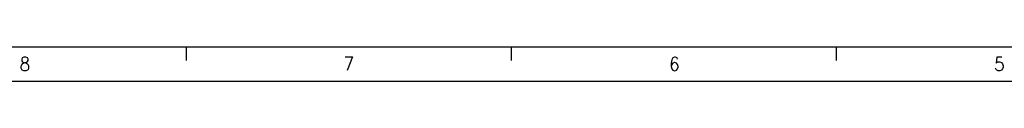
# Model space of a CAD drawing. Header units: millimetres. Extents: x -285 to 3669, y -217 to 203.
# Tile 2 of 21: x -53 to 91, y -217 to -212. Entities that reach past the tile are written whole.
import ezdxf

# ---------------------------------------------------------------- set-up
doc = ezdxf.new("R2010")
doc.units = ezdxf.units.MM
doc.layers.add('1', color=7, linetype='Continuous')
doc.styles.add('CONVERTER_11', font='txt.shx', dxfattribs={"width": 0.9})

# ---------------------------------------------------------------- blocks, each defined once
blk = doc.blocks.new('Marco_a2', base_point=(304.21, -212.02))
at = {"layer": '1', "color": 7, "linetype": 'Continuous'}
blk.add_line((-264.79, -212.02), (304.21, -212.02), dxfattribs=at)
at = {"layer": '1', "color": 2, "linetype": 'Continuous'}
for p, q in [((-28.81, -212.02), (-28.81, -214.02)), ((18.61, -212.02), (18.61, -214.02)), ((66.03, -212.02), (66.03, -214.02)), ((-284.79, -217.02), (309.21, -217.02))]:
    blk.add_line(p, q, dxfattribs=at)
at = {"layer": '1', "color": 2, "char_height": 2, "attachment_point": 4, "line_spacing_factor": 1.20048, "style": 'CONVERTER_11'}
for s, insert in [('8', (-53.12, -214.51)), ('7', (-5.83, -214.46)), ('6', (41.68, -214.53)), ('5', (89.09, -214.53))]:
    blk.add_mtext(s, dxfattribs=dict(at, insert=insert))
blk = doc.blocks.new('Top', base_point=(304.21, -212.02))
blk.add_blockref('Marco_a2', (304.21, -212.02))

msp = doc.modelspace()

# ---------------------------------------------------------------- block references
msp.add_blockref('Top', (304.21, -212.02))

doc.saveas('drawing.dxf')
